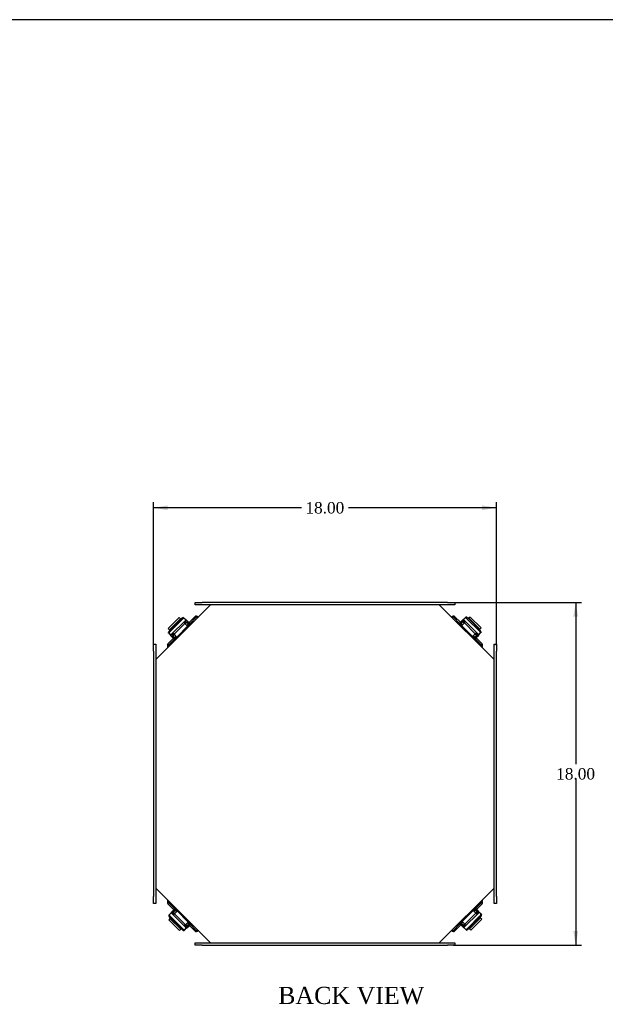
# Model space of a CAD drawing. Header units: inches. Extents: x 0 to 120, y -1 to 80.
# Tile 13 of 15: x 66 to 97, y 28 to 80. Entities that reach past the tile are written whole.
import ezdxf
from ezdxf.enums import TextEntityAlignment as Align

# ---------------------------------------------------------------- set-up
doc = ezdxf.new("R2010")
doc.units = ezdxf.units.IN
doc.header["$MEASUREMENT"] = 0
for name, color, linetype in [('CCH03740', 7, 'Continuous'), ('CCH03741', 7, 'Continuous'), ('COM42530', 7, 'Continuous'), ('COM49515', 7, 'Continuous'), ('COM49632', 7, 'Continuous'), ('Default', 7, 'Continuous')]:
    doc.layers.add(name, color=color, linetype=linetype)
doc.styles.add('SEACAD_Times_New_Roman', font='times.ttf')
doc.dimstyles.new('HAMMOND_(STH_-_120x80)', dxfattribs={"dimtxt": 0.6, "dimasz": 0.75, "dimexe": 0.3, "dimexo": 0.3, "dimgap": 0.15, "dimtad": 0, "dimtih": 1, "dimtoh": 1, "dimzin": 0, "dimdsep": 46, "dimtxsty": 'SEACAD_Times_New_Roman', "dimblk1": '_SE_FILLED', "dimblk2": '_SE_FILLED', "dimsah": 1, "dimcen": 0.3, "dimadec": 0, "dimazin": 0, "dimtfac": 0.8, "dimtofl": 0, "dimtmove": 0, "dimatfit": 3, "dimfxl": 1, "dimtolj": 1, "dimtzin": 0, "dimarcsym": 0})

# ---------------------------------------------------------------- blocks, each defined once
blk = doc.blocks.new('SE3')
at = {"layer": 'CCH03740', "color": 7, "linetype": 'Continuous'}
for p, q in [((89.727, 48.037), (89.777, 48.086)), ((74.654, 47.23), (75.262, 47.838)), ((75.103, 47.996), (75.054, 48.046)), ((75.103, 47.996), (75.134, 47.966)), ((75.223, 47.877), (75.241, 47.859)), ((75.262, 47.838), (75.302, 47.798)), ((75.273, 47.908), (75.282, 47.899)), ((89.609, 47.838), (89.569, 47.798)), ((89.59, 47.899), (89.608, 47.918)), ((89.609, 47.838), (90.218, 47.23)), ((89.63, 47.859), (89.649, 47.878)), ((89.697, 48.006), (89.727, 48.037)), ((89.737, 47.966), (89.768, 47.997)), ((89.817, 48.046), (89.768, 47.997)), ((74.455, 47.348), (74.406, 47.397)), ((74.446, 47.438), (74.495, 47.388)), ((74.486, 47.317), (74.455, 47.348)), ((74.526, 47.358), (74.495, 47.388)), ((74.593, 47.21), (74.574, 47.229)), ((74.633, 47.25), (74.615, 47.269)), ((74.654, 47.23), (74.694, 47.19)), ((90.218, 47.23), (90.177, 47.19)), ((90.257, 47.269), (90.238, 47.251)), ((90.287, 47.219), (90.278, 47.21)), ((90.376, 47.389), (90.345, 47.358)), ((90.376, 47.389), (90.425, 47.438)), ((74.496, 32.724), (74.446, 32.675)), ((74.496, 32.724), (74.526, 32.755)), ((74.584, 32.893), (74.593, 32.902)), ((74.615, 32.843), (74.633, 32.862)), ((74.654, 32.882), (74.694, 32.923)), ((75.262, 32.274), (74.654, 32.882)), ((90.218, 32.883), (89.61, 32.274)), ((90.218, 32.883), (90.177, 32.923)), ((90.238, 32.862), (90.257, 32.843)), ((90.279, 32.902), (90.297, 32.884)), ((90.345, 32.755), (90.376, 32.724)), ((90.426, 32.675), (90.376, 32.724)), ((90.386, 32.795), (90.416, 32.765)), ((90.416, 32.765), (90.466, 32.715)), ((75.054, 32.066), (75.104, 32.116)), ((75.144, 32.076), (75.095, 32.026)), ((75.134, 32.147), (75.104, 32.116)), ((75.175, 32.106), (75.144, 32.076)), ((75.242, 32.254), (75.223, 32.235)), ((75.262, 32.274), (75.302, 32.315)), ((75.282, 32.213), (75.263, 32.195)), ((89.61, 32.274), (89.569, 32.315)), ((89.599, 32.205), (89.59, 32.214)), ((89.649, 32.235), (89.63, 32.254)), ((89.768, 32.116), (89.737, 32.147)), ((89.768, 32.116), (89.817, 32.067))]:
    blk.add_line(p, q, dxfattribs=at)
for centre, radius, start, end in [((75.221, 47.838), 0.029, 315, 45), ((75.221, 47.838), 0.086, 334.7069, 45), ((89.65, 47.838), 0.086, 135, 205.2931), ((89.65, 47.838), 0.029, 135, 173.2072), ((74.654, 47.271), 0.086, 225, 295.2931), ((74.654, 47.271), 0.029, 225, 263.2072), ((90.218, 47.271), 0.086, 244.7069, 315), ((90.218, 47.271), 0.029, 225, 315), ((74.654, 32.841), 0.086, 64.7069, 135), ((74.654, 32.841), 0.029, 45, 135), ((90.218, 32.842), 0.086, 45, 115.2931), ((90.218, 32.842), 0.029, 45, 83.2076), ((75.221, 32.274), 0.029, 315, 353.2076), ((75.221, 32.274), 0.086, 315, 25.2931), ((89.651, 32.274), 0.086, 154.7069, 225), ((89.651, 32.274), 0.029, 135, 225)]:
    blk.add_arc(centre, radius, start, end, dxfattribs=at)
at = {"layer": 'CCH03741', "color": 7, "linetype": 'Continuous'}
for p, q in [((74.78, 48.258), (74.207, 47.686)), ((74.274, 47.57), (74.897, 48.192)), ((74.275, 47.618), (74.848, 48.19)), ((74.936, 48.153), (74.314, 47.53)), ((75.137, 48.129), (74.338, 47.33)), ((74.848, 48.19), (74.78, 48.258)), ((74.848, 48.19), (74.871, 48.167)), ((75.015, 48.25), (75.055, 48.211)), ((75.134, 48.132), (75.055, 48.211)), ((75.105, 48.075), (75.206, 47.974)), ((75.134, 48.132), (75.137, 48.129)), ((75.137, 48.129), (75.148, 48.117)), ((75.152, 48.134), (75.142, 48.124)), ((75.148, 48.117), (75.249, 48.017)), ((75.285, 48.002), (75.152, 48.134)), ((89.643, 48.104), (89.51, 47.972)), ((89.693, 48.16), (89.561, 48.027)), ((89.597, 48.042), (89.697, 48.143)), ((89.651, 48.096), (89.643, 48.104)), ((89.744, 48.097), (89.643, 47.996)), ((89.704, 48.149), (89.693, 48.16)), ((89.697, 48.143), (89.709, 48.154)), ((89.709, 48.154), (89.712, 48.157)), ((90.508, 47.355), (89.709, 48.154)), ((89.791, 48.236), (89.712, 48.157)), ((89.761, 48.07), (89.739, 48.092)), ((89.791, 48.236), (89.831, 48.276)), ((90.532, 47.556), (89.91, 48.178)), ((89.949, 48.218), (90.571, 47.595)), ((89.973, 48.193), (89.997, 48.217)), ((90.065, 48.285), (89.997, 48.217)), ((89.997, 48.217), (90.57, 47.644)), ((90.638, 47.712), (90.065, 48.285)), ((74.207, 47.686), (74.275, 47.618)), ((74.299, 47.594), (74.275, 47.618)), ((74.515, 47.377), (75.088, 47.95)), ((75.023, 48.015), (75.088, 47.95)), ((75.07, 48.03), (75.059, 48.019)), ((75.059, 48.019), (75.123, 47.955)), ((75.231, 47.807), (75.088, 47.95)), ((75.175, 48.006), (75.103, 47.935)), ((75.192, 47.846), (75.263, 47.918)), ((75.273, 47.908), (75.206, 47.974)), ((75.223, 48.055), (75.217, 48.048)), ((75.312, 47.966), (75.223, 48.055)), ((75.249, 48.017), (75.315, 47.95)), ((75.315, 47.95), (75.273, 47.908)), ((75.281, 47.997), (75.285, 48.002)), ((75.305, 47.96), (75.312, 47.966)), ((89.51, 47.972), (89.521, 47.961)), ((89.533, 47.973), (89.521, 47.961)), ((89.531, 47.976), (89.597, 48.042)), ((89.576, 47.93), (89.531, 47.976)), ((89.561, 48.027), (89.563, 48.025)), ((89.643, 47.996), (89.576, 47.93)), ((89.586, 47.94), (89.653, 47.873)), ((89.757, 47.977), (89.614, 47.834)), ((89.741, 47.962), (89.675, 48.028)), ((89.757, 47.977), (89.822, 48.042)), ((89.757, 47.977), (90.33, 47.404)), ((90.57, 47.644), (90.546, 47.621)), ((90.57, 47.644), (90.638, 47.712)), ((74.256, 47.412), (74.216, 47.451)), ((74.256, 47.412), (74.335, 47.333)), ((74.343, 47.324), (74.332, 47.314)), ((74.332, 47.314), (74.465, 47.181)), ((74.338, 47.33), (74.335, 47.333)), ((74.349, 47.318), (74.338, 47.33)), ((74.45, 47.218), (74.349, 47.318)), ((74.396, 47.271), (74.388, 47.263)), ((74.388, 47.263), (74.52, 47.131)), ((74.395, 47.364), (74.496, 47.263)), ((74.422, 47.381), (74.4, 47.359)), ((74.515, 47.377), (74.45, 47.442)), ((74.516, 47.151), (74.45, 47.218)), ((74.531, 47.362), (74.464, 47.295)), ((74.465, 47.181), (74.467, 47.184)), ((74.496, 47.263), (74.562, 47.197)), ((74.515, 47.377), (74.658, 47.234)), ((74.562, 47.197), (74.516, 47.151)), ((74.519, 47.154), (74.531, 47.141)), ((74.52, 47.131), (74.531, 47.141)), ((74.552, 47.207), (74.619, 47.274)), ((90.187, 47.261), (90.33, 47.404)), ((90.226, 47.3), (90.297, 47.229)), ((90.287, 47.219), (90.354, 47.286)), ((90.33, 47.177), (90.287, 47.219)), ((90.385, 47.317), (90.314, 47.389)), ((90.394, 47.469), (90.33, 47.404)), ((90.396, 47.243), (90.33, 47.177)), ((90.398, 47.433), (90.334, 47.369)), ((90.34, 47.187), (90.346, 47.181)), ((90.346, 47.181), (90.434, 47.269)), ((90.455, 47.387), (90.354, 47.286)), ((90.377, 47.211), (90.381, 47.207)), ((90.381, 47.207), (90.514, 47.34)), ((90.496, 47.344), (90.396, 47.243)), ((90.409, 47.422), (90.398, 47.433)), ((90.434, 47.269), (90.428, 47.275)), ((90.508, 47.355), (90.496, 47.344)), ((90.514, 47.34), (90.503, 47.35)), ((90.511, 47.358), (90.508, 47.355)), ((90.511, 47.358), (90.59, 47.437)), ((90.63, 47.477), (90.59, 47.437)), ((74.242, 32.636), (74.281, 32.675)), ((74.36, 32.754), (74.281, 32.675)), ((74.339, 32.556), (74.962, 31.934)), ((74.49, 32.906), (74.358, 32.773)), ((74.358, 32.773), (74.369, 32.762)), ((74.36, 32.754), (74.363, 32.757)), ((74.363, 32.757), (74.375, 32.769)), ((74.363, 32.757), (75.162, 31.958)), ((74.375, 32.769), (74.475, 32.869)), ((74.417, 32.726), (74.518, 32.827)), ((74.526, 32.932), (74.437, 32.844)), ((74.437, 32.844), (74.444, 32.837)), ((74.462, 32.691), (74.473, 32.68)), ((74.473, 32.68), (74.537, 32.744)), ((74.475, 32.869), (74.542, 32.936)), ((74.477, 32.644), (74.542, 32.708)), ((74.486, 32.795), (74.557, 32.724)), ((74.495, 32.901), (74.49, 32.906)), ((74.584, 32.893), (74.518, 32.827)), ((74.532, 32.926), (74.526, 32.932)), ((74.542, 32.936), (74.584, 32.893)), ((74.685, 32.851), (74.542, 32.708)), ((75.115, 32.135), (74.542, 32.708)), ((74.646, 32.812), (74.574, 32.883)), ((89.735, 31.984), (90.534, 32.783)), ((90.357, 32.735), (89.784, 32.162)), ((89.936, 31.96), (90.558, 32.582)), ((90.357, 32.735), (90.213, 32.878)), ((90.319, 32.906), (90.253, 32.839)), ((90.309, 32.916), (90.355, 32.961)), ((90.376, 32.849), (90.309, 32.916)), ((90.351, 32.982), (90.34, 32.971)), ((90.353, 32.959), (90.34, 32.971)), ((90.341, 32.751), (90.408, 32.817)), ((90.484, 32.849), (90.351, 32.982)), ((90.355, 32.961), (90.422, 32.895)), ((90.357, 32.735), (90.421, 32.67)), ((90.477, 32.748), (90.376, 32.849)), ((90.407, 32.931), (90.404, 32.929)), ((90.539, 32.799), (90.407, 32.931)), ((90.422, 32.895), (90.522, 32.795)), ((90.45, 32.731), (90.472, 32.753)), ((90.476, 32.841), (90.484, 32.849)), ((90.522, 32.795), (90.534, 32.783)), ((90.529, 32.788), (90.539, 32.799)), ((90.534, 32.783), (90.537, 32.78)), ((90.616, 32.701), (90.537, 32.78)), ((90.616, 32.701), (90.655, 32.661)), ((74.302, 32.468), (74.234, 32.4)), ((74.234, 32.4), (74.806, 31.827)), ((74.922, 31.895), (74.3, 32.517)), ((74.302, 32.468), (74.325, 32.492)), ((74.874, 31.895), (74.302, 32.468)), ((75.115, 32.135), (75.05, 32.071)), ((75.111, 32.042), (75.133, 32.02)), ((75.115, 32.135), (75.258, 32.279)), ((75.128, 32.015), (75.229, 32.116)), ((75.13, 32.151), (75.197, 32.084)), ((75.275, 32.07), (75.174, 31.97)), ((75.178, 31.953), (75.311, 32.085)), ((75.285, 32.173), (75.218, 32.239)), ((75.229, 32.116), (75.295, 32.183)), ((75.229, 32.008), (75.361, 32.141)), ((75.341, 32.137), (75.275, 32.07)), ((75.295, 32.183), (75.341, 32.137)), ((75.311, 32.085), (75.308, 32.088)), ((75.338, 32.139), (75.351, 32.152)), ((75.361, 32.141), (75.351, 32.152)), ((89.556, 32.162), (89.599, 32.205)), ((89.623, 32.096), (89.556, 32.162)), ((89.566, 32.153), (89.56, 32.146)), ((89.56, 32.146), (89.648, 32.058)), ((89.591, 32.115), (89.586, 32.111)), ((89.586, 32.111), (89.719, 31.978)), ((89.599, 32.205), (89.665, 32.138)), ((89.68, 32.266), (89.609, 32.195)), ((89.723, 31.996), (89.623, 32.096)), ((89.641, 32.305), (89.784, 32.162)), ((89.648, 32.058), (89.655, 32.064)), ((89.766, 32.037), (89.665, 32.138)), ((89.697, 32.107), (89.768, 32.178)), ((89.812, 32.094), (89.748, 32.158)), ((89.848, 32.098), (89.784, 32.162)), ((89.801, 32.083), (89.812, 32.094)), ((90.597, 32.543), (89.975, 31.921)), ((90.597, 32.495), (90.024, 31.922)), ((90.092, 31.854), (90.665, 32.427)), ((90.573, 32.519), (90.597, 32.495)), ((90.665, 32.427), (90.597, 32.495)), ((74.806, 31.827), (74.874, 31.895)), ((74.898, 31.919), (74.874, 31.895)), ((75.08, 31.876), (75.041, 31.837)), ((75.08, 31.876), (75.159, 31.955)), ((75.162, 31.958), (75.159, 31.955)), ((75.174, 31.97), (75.162, 31.958)), ((75.168, 31.963), (75.178, 31.953)), ((75.221, 32.016), (75.229, 32.008)), ((89.719, 31.978), (89.73, 31.989)), ((89.735, 31.984), (89.723, 31.996)), ((89.738, 31.981), (89.735, 31.984)), ((89.738, 31.981), (89.817, 31.902)), ((89.856, 31.862), (89.817, 31.902)), ((90.024, 31.922), (90, 31.946)), ((90.024, 31.922), (90.092, 31.854))]:
    blk.add_line(p, q, dxfattribs=at)
for centre, radius, start, end in [((75.094, 48.064), 0.0156, 45, 135), ((75.095, 48.063), 0.0756, 45.0001, 57.6065), ((89.751, 48.089), 0.0756, 122.3935, 135), ((89.755, 48.086), 0.0156, 45, 135), ((74.403, 47.371), 0.0756, 212.3935, 225), ((74.406, 47.376), 0.0156, 135, 225), ((90.444, 47.398), 0.0156, 315, 45), ((90.443, 47.397), 0.0756, 315.0001, 327.6065), ((74.429, 32.715), 0.0756, 135.0001, 147.6065), ((74.428, 32.715), 0.0156, 135, 225), ((90.466, 32.737), 0.0156, 315, 45), ((90.469, 32.741), 0.0756, 32.3935, 45), ((75.117, 32.026), 0.0156, 225, 315), ((75.121, 32.023), 0.0756, 302.3935, 315), ((89.777, 32.049), 0.0756, 225.0001, 237.6065), ((89.777, 32.048), 0.0156, 225, 315)]:
    blk.add_arc(centre, radius, start, end, dxfattribs=at)
for centre, major_axis, start_param, end_param in [((74.927, 48.162), (-0.0884, -0.0884), 3.141593, 4.712389), ((74.966, 48.122), (0.0884, 0.0884), 0, 1.570796), ((89.88, 48.148), (0.0884, -0.0884), 1.570796, 3.141593), ((89.919, 48.187), (-0.0884, 0.0884), 4.712389, 6.283185), ((74.305, 47.539), (-0.0884, -0.0884), 4.712389, 6.283185), ((90.502, 47.526), (0.0884, -0.0884), 0, 1.570796), ((90.541, 47.565), (-0.0884, 0.0884), 3.141593, 4.712389), ((74.344, 47.5), (0.0884, 0.0884), 1.570796, 3.141593), ((74.33, 32.547), (0.0884, -0.0884), 3.141593, 4.712389), ((74.37, 32.587), (-0.0884, 0.0884), 0, 1.570796), ((90.528, 32.612), (-0.0884, -0.0884), 1.570796, 3.141593), ((90.567, 32.573), (0.0884, 0.0884), 4.712389, 6.283185), ((74.953, 31.925), (0.0884, -0.0884), 4.712389, 6.283185), ((74.992, 31.964), (-0.0884, 0.0884), 1.570796, 3.141593), ((89.905, 31.99), (-0.0884, -0.0884), 0, 1.570796), ((89.945, 31.951), (0.0884, 0.0884), 3.141593, 4.712389)]:
    blk.add_ellipse(centre, major_axis=major_axis, ratio=0.34202, start_param=start_param, end_param=end_param, dxfattribs=at)
at = {"layer": 'COM42530', "color": 7, "linetype": 'Continuous'}
for p, q in [((75.623, 48.931), (75.623, 49.056)), ((75.623, 49.056), (75.998, 49.056)), ((75.998, 48.931), (75.623, 48.931)), ((88.873, 49.056), (75.998, 49.056)), ((88.873, 48.931), (75.998, 48.931)), ((88.873, 49.056), (89.248, 49.056)), ((89.248, 48.931), (88.873, 48.931)), ((89.248, 49.056), (89.248, 48.931)), ((73.436, 46.494), (73.436, 46.869)), ((73.436, 46.869), (73.561, 46.869)), ((73.561, 46.869), (73.561, 46.494)), ((91.311, 46.494), (91.311, 46.869)), ((91.311, 46.869), (91.436, 46.869)), ((91.436, 46.869), (91.436, 46.494)), ((73.436, 46.494), (73.436, 33.619)), ((73.561, 46.494), (73.561, 33.619)), ((91.311, 33.619), (91.311, 46.494)), ((91.436, 33.619), (91.436, 46.494)), ((73.436, 33.244), (73.436, 33.619)), ((73.561, 33.619), (73.561, 33.244)), ((91.311, 33.244), (91.311, 33.619)), ((91.436, 33.619), (91.436, 33.244)), ((73.561, 33.244), (73.436, 33.244)), ((91.436, 33.244), (91.311, 33.244)), ((75.623, 31.181), (75.998, 31.181)), ((75.623, 31.056), (75.623, 31.181)), ((75.998, 31.056), (75.623, 31.056)), ((75.998, 31.181), (88.873, 31.181)), ((75.998, 31.056), (88.873, 31.056)), ((88.873, 31.181), (89.248, 31.181)), ((89.248, 31.056), (88.873, 31.056)), ((89.248, 31.181), (89.248, 31.056))]:
    blk.add_line(p, q, dxfattribs=at)
at = {"layer": 'COM49515', "color": 7, "linetype": 'Continuous'}
for p, q in [((75.316, 48.005), (75.615, 48.304)), ((75.367, 47.954), (75.666, 48.253)), ((75.649, 48.327), (75.615, 48.304)), ((75.615, 48.304), (75.666, 48.253)), ((75.696, 48.279), (75.649, 48.327)), ((75.696, 48.279), (75.666, 48.253)), ((75.768, 48.304), (75.809, 48.304)), ((89.063, 48.304), (89.104, 48.304)), ((89.175, 48.279), (89.223, 48.327)), ((89.205, 48.253), (89.175, 48.279)), ((89.205, 48.253), (89.256, 48.304)), ((89.205, 48.253), (89.505, 47.954)), ((89.256, 48.304), (89.223, 48.327)), ((89.256, 48.304), (89.55, 48.011)), ((75.062, 47.976), (75.101, 47.977)), ((75.225, 47.813), (75.25, 47.837)), ((75.295, 47.882), (75.367, 47.954)), ((75.316, 48.005), (75.367, 47.954)), ((89.516, 47.966), (89.505, 47.954)), ((89.576, 47.882), (89.505, 47.954)), ((89.748, 47.977), (89.757, 47.977)), ((74.188, 46.877), (74.481, 47.17)), ((74.239, 46.826), (74.538, 47.125)), ((74.515, 47.369), (74.515, 47.377)), ((74.526, 47.137), (74.538, 47.125)), ((74.538, 47.125), (74.61, 47.197)), ((90.217, 47.242), (90.192, 47.267)), ((90.334, 47.125), (90.261, 47.197)), ((90.384, 47.176), (90.334, 47.125)), ((90.334, 47.125), (90.633, 46.826)), ((90.356, 47.43), (90.356, 47.391)), ((90.384, 47.176), (90.684, 46.877)), ((74.188, 46.877), (74.165, 46.843)), ((74.213, 46.796), (74.165, 46.843)), ((74.239, 46.826), (74.188, 46.877)), ((74.188, 46.683), (74.188, 46.724)), ((74.239, 46.826), (74.213, 46.796)), ((90.684, 46.877), (90.633, 46.826)), ((90.659, 46.796), (90.633, 46.826)), ((90.659, 46.796), (90.706, 46.843)), ((90.706, 46.843), (90.684, 46.877)), ((90.684, 46.724), (90.684, 46.683)), ((74.213, 33.317), (74.165, 33.269)), ((74.165, 33.269), (74.188, 33.236)), ((74.188, 33.388), (74.188, 33.429)), ((74.188, 33.236), (74.239, 33.287)), ((74.487, 32.936), (74.188, 33.236)), ((74.213, 33.317), (74.239, 33.287)), ((74.538, 32.987), (74.239, 33.287)), ((90.633, 33.287), (90.334, 32.987)), ((90.684, 33.236), (90.39, 32.942)), ((90.633, 33.287), (90.659, 33.317)), ((90.633, 33.287), (90.684, 33.236)), ((90.659, 33.317), (90.706, 33.269)), ((90.684, 33.429), (90.684, 33.388)), ((90.684, 33.236), (90.706, 33.269)), ((74.487, 32.936), (74.538, 32.987)), ((74.516, 32.682), (74.515, 32.722)), ((74.538, 32.987), (74.61, 32.915)), ((74.655, 32.87), (74.679, 32.846)), ((90.334, 32.987), (90.262, 32.916)), ((90.345, 32.976), (90.334, 32.987)), ((90.356, 32.744), (90.356, 32.735)), ((75.124, 32.136), (75.115, 32.136)), ((75.295, 32.23), (75.367, 32.159)), ((75.615, 31.808), (75.322, 32.102)), ((75.355, 32.147), (75.367, 32.159)), ((75.666, 31.859), (75.367, 32.159)), ((89.505, 32.159), (89.205, 31.859)), ((89.556, 32.108), (89.256, 31.808)), ((89.577, 32.231), (89.505, 32.159)), ((89.556, 32.108), (89.505, 32.159)), ((89.646, 32.3), (89.622, 32.276)), ((89.81, 32.136), (89.77, 32.136)), ((75.666, 31.859), (75.615, 31.808)), ((75.615, 31.808), (75.649, 31.786)), ((75.696, 31.833), (75.649, 31.786)), ((75.666, 31.859), (75.696, 31.833)), ((75.809, 31.808), (75.768, 31.808)), ((89.104, 31.808), (89.063, 31.808)), ((89.175, 31.833), (89.205, 31.859)), ((89.175, 31.833), (89.223, 31.786)), ((89.256, 31.808), (89.205, 31.859)), ((89.223, 31.786), (89.256, 31.808))]:
    blk.add_line(p, q, dxfattribs=at)
for centre, start, end in [((75.809, 48.069), 99.863, 118.226), ((89.063, 48.069), 61.774, 80.137), ((74.423, 46.683), 151.774, 170.137), ((90.449, 46.683), 9.863, 28.226), ((74.423, 33.429), 189.863, 208.226), ((90.449, 33.429), 331.774, 350.137), ((75.809, 32.043), 241.774, 260.137), ((89.063, 32.043), 279.863, 298.226)]:
    blk.add_arc(centre, 0.238, start, end, dxfattribs=at)
for points, knots in [([(75.768, 48.304), (75.756, 48.308), (75.745, 48.311), (75.722, 48.318), (75.712, 48.32), (75.691, 48.325), (75.681, 48.326), (75.664, 48.328), (75.656, 48.328), (75.649, 48.327)], [0, 0, 0, 0, 0.25, 0.25, 0.5, 0.5, 0.75, 0.75, 1, 1, 1, 1]), ([(89.223, 48.327), (89.216, 48.328), (89.208, 48.328), (89.19, 48.326), (89.18, 48.325), (89.16, 48.32), (89.149, 48.318), (89.127, 48.311), (89.115, 48.308), (89.104, 48.304)], [0, 0, 0, 0, 0.25, 0.25, 0.5, 0.5, 0.75, 0.75, 1, 1, 1, 1]), ([(75.316, 48.005), (75.31, 47.999), (75.304, 47.995), (75.295, 47.989), (75.293, 47.988), (75.29, 47.987)], [0, 0, 0, 0, 0.25, 0.25, 0.3208705, 0.3208705, 0.3208705, 0.3208705]), ([(75.367, 47.954), (75.361, 47.948), (75.353, 47.945), (75.334, 47.944), (75.324, 47.945), (75.313, 47.947)], [0, 0, 0, 0, 0.25, 0.25, 0.4519625, 0.4519625, 0.4519625, 0.4519625]), ([(89.558, 47.947), (89.547, 47.945), (89.537, 47.944), (89.518, 47.945), (89.51, 47.948), (89.505, 47.954)], [0.5480376, 0.5480376, 0.5480376, 0.5480376, 0.75, 0.75, 1, 1, 1, 1]), ([(74.545, 47.179), (74.547, 47.168), (74.548, 47.158), (74.547, 47.139), (74.544, 47.131), (74.538, 47.125)], [0.5480375, 0.5480375, 0.5480375, 0.5480375, 0.75, 0.75, 1, 1, 1, 1]), ([(90.334, 47.125), (90.328, 47.131), (90.325, 47.139), (90.323, 47.158), (90.324, 47.168), (90.326, 47.179)], [0, 0, 0, 0, 0.25, 0.25, 0.4519624, 0.4519624, 0.4519624, 0.4519624]), ([(90.384, 47.176), (90.379, 47.182), (90.374, 47.188), (90.369, 47.197), (90.368, 47.199), (90.367, 47.202)], [0, 0, 0, 0, 0.25, 0.25, 0.3208705, 0.3208705, 0.3208705, 0.3208705]), ([(74.165, 46.843), (74.164, 46.836), (74.164, 46.828), (74.166, 46.811), (74.167, 46.801), (74.172, 46.78), (74.174, 46.77), (74.181, 46.747), (74.184, 46.736), (74.188, 46.724)], [0, 0, 0, 0, 0.25, 0.25, 0.5, 0.5, 0.75, 0.75, 1, 1, 1, 1]), ([(90.684, 46.724), (90.687, 46.736), (90.691, 46.747), (90.697, 46.77), (90.7, 46.78), (90.704, 46.801), (90.706, 46.811), (90.707, 46.828), (90.707, 46.836), (90.706, 46.843)], [0, 0, 0, 0, 0.25, 0.25, 0.5, 0.5, 0.75, 0.75, 1, 1, 1, 1]), ([(74.188, 33.388), (74.184, 33.377), (74.181, 33.365), (74.174, 33.343), (74.172, 33.332), (74.167, 33.312), (74.166, 33.302), (74.164, 33.284), (74.164, 33.276), (74.165, 33.269)], [0, 0, 0, 0, 0.25, 0.25, 0.5, 0.5, 0.75, 0.75, 1, 1, 1, 1]), ([(90.706, 33.269), (90.707, 33.276), (90.707, 33.284), (90.706, 33.302), (90.704, 33.312), (90.7, 33.332), (90.697, 33.343), (90.691, 33.365), (90.687, 33.377), (90.684, 33.388)], [0, 0, 0, 0, 0.25, 0.25, 0.5, 0.5, 0.75, 0.75, 1, 1, 1, 1]), ([(74.487, 32.936), (74.493, 32.931), (74.497, 32.924), (74.503, 32.915), (74.504, 32.913), (74.505, 32.911)], [0, 0, 0, 0, 0.25, 0.25, 0.3208704, 0.3208704, 0.3208704, 0.3208704]), ([(74.538, 32.987), (74.544, 32.982), (74.547, 32.974), (74.548, 32.955), (74.547, 32.945), (74.545, 32.934)], [0, 0, 0, 0, 0.25, 0.25, 0.4519625, 0.4519625, 0.4519625, 0.4519625]), ([(90.334, 32.987), (90.328, 32.982), (90.325, 32.974), (90.323, 32.955), (90.324, 32.945), (90.326, 32.934)], [0, 0, 0, 0, 0.25, 0.25, 0.4519624, 0.4519624, 0.4519624, 0.4519624]), ([(75.313, 32.166), (75.324, 32.168), (75.334, 32.169), (75.353, 32.167), (75.361, 32.164), (75.367, 32.159)], [0.5480375, 0.5480375, 0.5480375, 0.5480375, 0.75, 0.75, 1, 1, 1, 1]), ([(89.558, 32.166), (89.547, 32.168), (89.537, 32.169), (89.518, 32.167), (89.51, 32.164), (89.505, 32.159)], [0.5480376, 0.5480376, 0.5480376, 0.5480376, 0.75, 0.75, 1, 1, 1, 1]), ([(89.581, 32.125), (89.579, 32.124), (89.577, 32.123), (89.568, 32.118), (89.561, 32.113), (89.556, 32.108)], [0.6791296, 0.6791296, 0.6791296, 0.6791296, 0.75, 0.75, 1, 1, 1, 1]), ([(75.649, 31.786), (75.656, 31.785), (75.664, 31.785), (75.681, 31.786), (75.691, 31.788), (75.712, 31.792), (75.722, 31.795), (75.745, 31.801), (75.756, 31.805), (75.768, 31.808)], [0, 0, 0, 0, 0.25, 0.25, 0.5, 0.5, 0.75, 0.75, 1, 1, 1, 1]), ([(89.104, 31.808), (89.115, 31.805), (89.127, 31.801), (89.149, 31.795), (89.16, 31.792), (89.18, 31.788), (89.19, 31.786), (89.208, 31.785), (89.216, 31.785), (89.223, 31.786)], [0, 0, 0, 0, 0.25, 0.25, 0.5, 0.5, 0.75, 0.75, 1, 1, 1, 1])]:
    blk.add_open_spline(points, degree=3, knots=knots, dxfattribs=at)
at = {"layer": 'COM49632', "color": 7, "linetype": 'Continuous'}
for p, q in [((73.561, 46.056), (76.436, 48.931)), ((91.311, 46.056), (88.436, 48.931)), ((73.561, 34.056), (76.436, 31.181)), ((91.311, 34.056), (88.436, 31.181))]:
    blk.add_line(p, q, dxfattribs=at)
blk = doc.blocks.new('DMBLK2642')
at = {"layer": 'Default', "linetype": 'Continuous', "transparency": 16777216}
for points in [[(95.724, 48.306), (95.599, 49.056), (95.474, 48.306)], [(95.724, 31.806), (95.474, 31.806), (95.599, 31.056)]]:
    blk.add_hatch(color=7, dxfattribs=at).paths.add_polyline_path(points)
at = {"layer": 'Default', "color": 7, "linetype": 'Continuous', "transparency": 16777216}
for p, q in [((89.173, 49.056), (95.899, 49.056)), ((95.599, 49.056), (95.599, 40.566)), ((95.599, 39.756), (95.599, 31.056)), ((89.173, 31.056), (95.899, 31.056))]:
    blk.add_line(p, q, dxfattribs=at)
at = {"layer": 'Default', "color": 7, "linetype": 'Continuous', "transparency": 16777216, "style": 'SEACAD_Times_New_Roman'}
blk.add_text('18.00', height=0.6, dxfattribs=at).set_placement((94.575, 40.356), align=Align.TOP_LEFT)
blk = doc.blocks.new('_SE_FILLED')
at = {"color": 0}
blk.add_line((0, 0), (-1, 0), dxfattribs=at)
blk.add_solid([(0, 0), (-1, -0.1665), (-1, 0.1665), (0, 0)], dxfattribs=at)
blk = doc.blocks.new('DMBLK2643')
at = {"layer": 'Default', "linetype": 'Continuous', "transparency": 16777216}
for points in [[(74.186, 54.143), (73.436, 54.018), (74.186, 53.893)], [(90.686, 54.143), (90.686, 53.893), (91.436, 54.018)]]:
    blk.add_hatch(color=7, dxfattribs=at).paths.add_polyline_path(points)
at = {"layer": 'Default', "color": 7, "linetype": 'Continuous', "transparency": 16777216}
for p, q in [((73.436, 46.794), (73.436, 54.318)), ((91.436, 46.794), (91.436, 54.318)), ((81.202, 54.018), (73.436, 54.018)), ((91.436, 54.018), (83.669, 54.018))]:
    blk.add_line(p, q, dxfattribs=at)
at = {"layer": 'Default', "color": 7, "linetype": 'Continuous', "transparency": 16777216, "style": 'SEACAD_Times_New_Roman'}
blk.add_text('18.00', height=0.6, dxfattribs=at).set_placement((81.412, 54.318), align=Align.TOP_LEFT)
blk = doc.blocks.new('BORDER')
at = {"layer": 'Default', "color": 7, "linetype": 'Continuous'}
blk.add_line((0, 27.86), (-41.86, 27.86), dxfattribs=at)

msp = doc.modelspace()

# ---------------------------------------------------------------- block references
at = {"layer": 'Default', "color": 7, "xscale": 2.85, "yscale": 2.85, "zscale": 2.85}
msp.add_blockref('BORDER', (119.744, 0.233), dxfattribs=at)
at = {"layer": 'Default'}
msp.add_blockref('SE3', (0, 0), dxfattribs=at)

# ---------------------------------------------------------------- texts
at = {"layer": 'Default', "color": 7, "linetype": 'Continuous', "style": 'SEACAD_Times_New_Roman'}
msp.add_text('BACK VIEW', height=0.9, dxfattribs=at).set_placement((79.981, 28.876), align=Align.TOP_LEFT)

# ---------------------------------------------------------------- dimensions: what is measured, and where the dimension line sits
at = {"layer": 'Default', "color": 7, "linetype": 'Continuous'}
for base, p1, p2, angle, picture, middle in [((91.436, 54.018), (91.436, 33.619), (73.436, 33.619), 180, 'DMBLK2643', (82.436, 54.018)), ((95.599, 49.056), (88.873, 49.056), (88.873, 31.056), 270, 'DMBLK2642', (95.599, 40.056))]:
    dim = msp.add_linear_dim(base=base, p1=p1, p2=p2, angle=angle, text='\\A1;<>', dimstyle='HAMMOND_(STH_-_120x80)', dxfattribs=at)
    dim.commit()
    dim.dimension.update_dxf_attribs({"geometry": picture, "text_midpoint": middle, "dimtype": 161})

doc.saveas('drawing.dxf')
